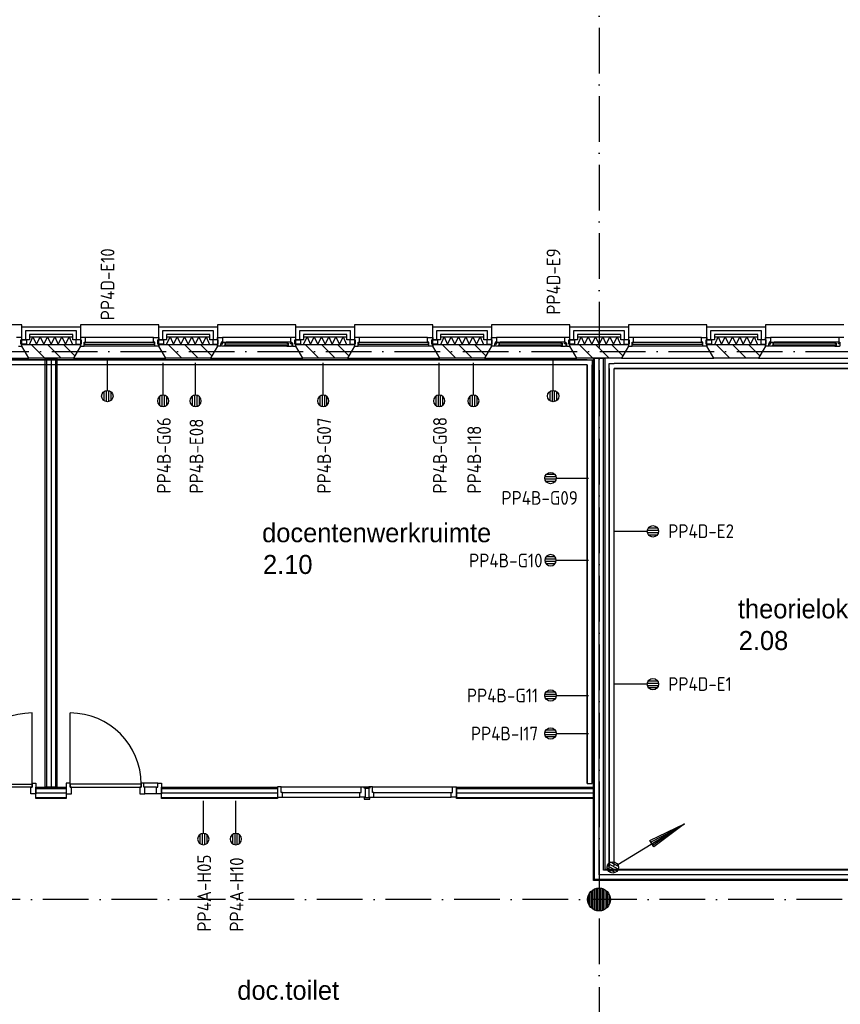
# Model space of a CAD drawing. Header units: millimetres. Extents: x 50250 to 324922, y 191 to 84291.
# Tile 31 of 44: x 182693 to 193475, y 49287 to 62219. Entities that reach past the tile are written whole.
import ezdxf
from ezdxf.enums import TextEntityAlignment as Align

# ---------------------------------------------------------------- set-up
doc = ezdxf.new("R2010")
doc.units = ezdxf.units.MM
doc.header["$LTSCALE"] = 100
doc.linetypes.add('B-SL0', pattern=[100000000.0, 0, -100000000.0])
doc.linetypes.add('DASHDOT', pattern=[9, 6, -1.5, 0, -1.5])
doc.layers.get('0').update_dxf_attribs({"linetype": 'CONTINUOUS'})
for name, color, linetype in [('AL$7----_STRAMIEN', 1, 'DASHDOT'), ('AL21----_BUITENWAND', 4, 'CONTINUOUS'), ('AL21K---_ISOLATIE', 1, 'CONTINUOUS'), ('AL22----_BINNENWAND', 7, 'CONTINUOUS'), ('AL28----_KONSTRUKTIE', 3, 'CONTINUOUS'), ('AL31----_BUITENKOZ', 7, 'CONTINUOUS'), ('AL32----_BINNENKOZ', 7, 'CONTINUOUS'), ('AL32----_DRAAIRICHTING', 1, 'CONTINUOUS'), ('ALL-----_REFLIJNEN', 8, 'CONTINUOUS'), ('ALXA3---_VOLZWART', 14, 'CONTINUOUS'), ('ALXAA---_GEWBETON', 12, 'CONTINUOUS'), ('ALXAB---_PREFABBETON', 1, 'CONTINUOUS'), ('BOUW', 8, 'CONTINUOUS'), ('EB6441--_ATTRIB', 2, 'CONTINUOUS'), ('EL6126--_PVR', 3, 'CONTINUOUS'), ('EL61303-_WANDGOOT', 3, 'CONTINUOUS'), ('EL6441--_DATACOM', 3, 'CONTINUOUS'), ('WANDGOTEN', 3, 'CONTINUOUS')]:
    doc.layers.add(name, color=color, linetype=linetype)
doc.styles.add('1_8', font='ISO', dxfattribs={"height": 1.8})
doc.styles.add('2_0', font='iso', dxfattribs={"height": 200})
doc.styles.add('BURO-025', font='BUROFONT.shx', dxfattribs={"height": 250})
doc.styles.add('NORATT', font='isocp.shx')
doc.styles.get("Standard").update_dxf_attribs({"font": 'iso.shx'})

# ---------------------------------------------------------------- blocks, each defined once
blk = doc.blocks.new('ES4X2')
for p, q in [((-0.45, 1.4), (-0.45, 2.6)), ((-0.15, 1.27), (-0.15, 2.73)), ((0.15, 1.27), (0.15, 2.73)), ((0.45, 1.4), (0.45, 2.6)), ((0, 1.25), (0, -3))]:
    blk.add_line(p, q)
blk.add_circle((0, 2), 0.75)
at = {"style": '1_8', "flags": 8}
for tag, p in [('NUMMER', (1.25, 3.5)), ('CODE', (-1.25, 3.5))]:
    blk.add_attdef(tag, text='', height=1.8, rotation=90, dxfattribs=at).set_placement(p, align=Align.MIDDLE_LEFT)
blk.add_attdef('M_CODE', text='', height=1.8, dxfattribs=at).set_placement((0, 0), align=Align.MIDDLE_CENTER)
blk = doc.blocks.new('EH100000')
at = {"linetype": 'ByBlock'}
for p, q in [((1, 0.5), (0, 0.5)), ((1, 0.5, 1), (0, 0.5, 1)), ((0, -0.5, 1), (1, -0.5, 1)), ((1, -0.5), (0, -0.5))]:
    blk.add_line(p, q, dxfattribs=at)
at = {"linetype": 'ByBlock', "invisible_edges": 15}
for points in [[(1, -0.5), (0, -0.5), (0, 0.5), (1, 0.5)], [(0, 0.5), (1, 0.5), (1, 0.5, 1), (0, 0.5, 1)], [(0, -0.5, 1), (1, -0.5, 1), (1, -0.5), (0, -0.5)]]:
    blk.add_3dface(points, dxfattribs=at)
at = {"linetype": 'ByBlock', "style": '2_0', "flags": 8}
blk.add_attdef('FUNCTIE', text='', height=0.5, dxfattribs=at).set_placement((0.5, 0), align=Align.MIDDLE)
at = {"linetype": 'ByBlock', "flags": 9}
blk.add_attdef('SCHOT', text='', height=0.5, dxfattribs=at).set_placement((0.5, 0), align=Align.MIDDLE)
blk = doc.blocks.new('EH100005')
blk.add_lwpolyline([(-1, -0.5), (0, -0.5), (0, 0.5), (-1, 0.5)])
at = {"style": '2_0', "flags": 9}
blk.add_attdef('HULPSTUK', text='', height=0.5, dxfattribs=at).set_placement((0, 0), align=Align.MIDDLE)
blk = doc.blocks.new('WG2BB')
at = {"linetype": 'B-SL0'}
for p, q in [((32.5, -32.5), (32.5, 32.5)), ((-32.5, -32.5), (32.5, -32.5))]:
    blk.add_line(p, q, dxfattribs=at)
at = {"linetype": 'ByBlock'}
for points in [[(-32.5, -32.5), (-32.5, 32.5), (-32.5, 32.5), (32.5, 32.5)], [(32.5, -32.5), (32.5, -32.5), (32.5, -32.5), (32.5, -32.5)]]:
    blk.add_lwpolyline(points, dxfattribs=at)
at = {"flags": 3}
blk.add_attdef('HULPSTUK', (0, 0), '', height=1, rotation=180, dxfattribs=at)
blk = doc.blocks.new('WG2@@1')
at = {"color": 0, "linetype": 'ByBlock'}
for points in [[(32.5, -32.5), (-32.5, -32.5), (-32.5, -32.5), (-32.5, 32.5)], [(32.5, 32.5), (32.5, 32.5), (32.5, 32.5), (32.5, 32.5)]]:
    blk.add_lwpolyline(points, dxfattribs=at)
at = {"color": 0, "style": 'NORATT', "flags": 3}
blk.add_attdef('HULPSTUK', (0, 0, 1500), '', height=1, dxfattribs=at)
blk = doc.blocks.new('WG2@@2')
at = {"color": 0, "linetype": 'ByBlock'}
for points in [[(32.5, -32.5), (-32.5, -32.5), (-32.5, -32.5), (-32.5, 32.5)], [(32.5, 32.5), (32.5, 32.5), (32.5, 32.5), (32.5, 32.5)]]:
    blk.add_lwpolyline(points, dxfattribs=at)
at = {"color": 0, "style": 'NORATT', "flags": 3}
blk.add_attdef('HULPSTUK', (0, 0, 1500), '', height=1, rotation=90, dxfattribs=at)
blk = doc.blocks.new('ES111201')
at = {"color": 0}
for p, q in [((0.38, 0.65), (5.5, 9.53)), ((0.73, 0.15), (-0.73, 0.15)), ((0.6, 0.45), (-0.6, 0.45)), ((0.73, -0.15), (-0.73, -0.15)), ((0.6, -0.45), (-0.6, -0.45))]:
    blk.add_line(p, q, dxfattribs=at)
for points in [[(2.57, 5.45), (5.5, 9.53), (3.43, 4.95)], [(3.22, 5.07), (4.63, 8.01), (2.78, 5.32)]]:
    blk.add_lwpolyline(points, close=True, dxfattribs=at)
blk.add_circle((0, 0), 0.75, dxfattribs=at)

msp = doc.modelspace()

# ---------------------------------------------------------------- hatches: boundary and pattern name
at = {"layer": 'WANDGOTEN'}
h = msp.add_hatch(dxfattribs=at)
h.set_pattern_fill('LINE,N', color=1, scale=20, angle=225, style=0)
h.set_pattern_definition([(225, (190150.46, 57720.556), (44.90128, -44.90128), [])])
edge = h.paths.add_edge_path()
edge.add_line((190150, 57753), (179610, 57753))
edge = h.paths.add_edge_path()
edge.add_line((179610, 57753), (179610, 57688))
edge = h.paths.add_edge_path()
edge.add_line((179610, 57688), (190150, 57688))
edge = h.paths.add_edge_path()
edge.add_line((190150, 57688), (190150, 57753))
h = msp.add_hatch(dxfattribs=at)
h.set_pattern_fill('LINE,N', color=1, scale=20, angle=45, style=0)
h.set_pattern_definition([(45, (190182.96, 57688.056), (-44.9013, 44.9013), [])])
edge = h.paths.add_edge_path()
edge.add_line((190150, 57688), (190150, 52185))
edge = h.paths.add_edge_path()
edge.add_line((190150, 52185), (190215, 52185))
edge = h.paths.add_edge_path()
edge.add_line((190215, 52185), (190215, 57688))
edge = h.paths.add_edge_path()
edge.add_line((190215, 57688), (190150, 57688))

# ---------------------------------------------------------------- linework, layer by layer
at = {"layer": 'AL$7----_STRAMIEN', "color": 1}
for p, q in [((190305, 76516), (190305, 7175)), ((89505, 57863), (239410, 57863))]:
    msp.add_line(p, q, dxfattribs=at)
msp.add_lwpolyline([(239405, 50663), (89505, 50663)], dxfattribs=at)
at = {"layer": 'AL21----_BUITENWAND', "color": 8}
for p, q in [((182720, 58183), (183490, 58183)), ((182720, 58014), (182720, 58183)), ((182820, 58083), (182820, 58014)), ((183390, 58083), (182820, 58083)), ((183390, 58014), (183390, 58083)), ((183490, 58183), (183490, 58014)), ((184520, 58183), (185290, 58183)), ((184520, 58014), (184520, 58183)), ((185190, 58083), (184620, 58083)), ((184620, 58083), (184620, 58014)), ((185190, 58014), (185190, 58083)), ((185290, 58183), (185290, 58014)), ((186320, 58183), (187090, 58183)), ((186320, 58014), (186320, 58183)), ((186420, 58083), (186420, 58014)), ((186990, 58083), (186420, 58083)), ((186990, 58014), (186990, 58083)), ((187090, 58183), (187090, 58014)), ((188120, 58183), (188890, 58183)), ((188120, 58014), (188120, 58183)), ((188790, 58083), (188220, 58083)), ((188220, 58083), (188220, 58014)), ((188790, 58014), (188790, 58083)), ((188890, 58183), (188890, 58014)), ((189920, 58183), (190690, 58183)), ((189920, 58014), (189920, 58183)), ((190020, 58083), (190020, 58014)), ((190590, 58083), (190020, 58083)), ((190590, 58014), (190590, 58083)), ((190690, 58183), (190690, 58014)), ((191720, 58183), (192490, 58183)), ((191720, 58014), (191720, 58183)), ((191820, 58083), (191820, 58014)), ((192390, 58083), (191820, 58083)), ((192390, 58014), (192390, 58083)), ((192490, 58183), (192490, 58014)), ((182820, 58014), (182720, 58014)), ((183490, 58014), (183390, 58014)), ((184620, 58014), (184520, 58014)), ((185290, 58014), (185190, 58014)), ((186420, 58014), (186320, 58014)), ((187090, 58014), (186990, 58014)), ((188220, 58014), (188120, 58014)), ((188890, 58014), (188790, 58014)), ((190020, 58014), (189920, 58014)), ((190690, 58014), (190590, 58014)), ((191820, 58014), (191720, 58014)), ((192490, 58014), (192390, 58014))]:
    msp.add_line(p, q, dxfattribs=at)
at = {"layer": 'AL21K---_ISOLATIE', "color": 8, "linetype": 'Continuous'}
for p, q in [((182820, 58053), (183390, 58053)), ((182820, 57953), (183390, 57953)), ((182824, 57953), (182868, 58053)), ((182868, 58053), (182915, 57953)), ((182915, 57953), (182963, 58053)), ((182963, 58053), (183010, 57953)), ((183010, 57953), (183058, 58053)), ((183058, 58053), (183105, 57953)), ((183105, 57953), (183153, 58053)), ((183153, 58053), (183200, 57953)), ((183200, 57953), (183248, 58053)), ((183248, 58053), (183295, 57953)), ((183295, 57953), (183343, 58053)), ((183343, 58053), (183386, 57953)), ((184620, 58053), (185190, 58053)), ((184620, 57953), (185190, 57953)), ((184624, 57953), (184668, 58053)), ((184668, 58053), (184715, 57953)), ((184715, 57953), (184763, 58053)), ((184763, 58053), (184810, 57953)), ((184810, 57953), (184858, 58053)), ((184858, 58053), (184905, 57953)), ((184905, 57953), (184953, 58053)), ((184953, 58053), (185000, 57953)), ((185000, 57953), (185048, 58053)), ((185048, 58053), (185095, 57953)), ((185095, 57953), (185143, 58053)), ((185143, 58053), (185186, 57953)), ((186420, 58053), (186990, 58053)), ((186420, 57953), (186990, 57953)), ((186424, 57953), (186468, 58053)), ((186468, 58053), (186515, 57953)), ((186515, 57953), (186563, 58053)), ((186563, 58053), (186610, 57953)), ((186610, 57953), (186658, 58053)), ((186658, 58053), (186705, 57953)), ((186705, 57953), (186753, 58053)), ((186753, 58053), (186800, 57953)), ((186800, 57953), (186848, 58053)), ((186848, 58053), (186895, 57953)), ((186895, 57953), (186943, 58053)), ((186943, 58053), (186986, 57953)), ((188220, 58053), (188790, 58053)), ((188220, 57953), (188790, 57953)), ((188224, 57953), (188268, 58053)), ((188268, 58053), (188315, 57953)), ((188315, 57953), (188363, 58053)), ((188363, 58053), (188410, 57953)), ((188410, 57953), (188458, 58053)), ((188458, 58053), (188505, 57953)), ((188505, 57953), (188553, 58053)), ((188553, 58053), (188600, 57953)), ((188600, 57953), (188648, 58053)), ((188648, 58053), (188695, 57953)), ((188695, 57953), (188743, 58053)), ((188743, 58053), (188786, 57953)), ((190020, 58053), (190590, 58053)), ((190020, 57953), (190590, 57953)), ((190024, 57953), (190068, 58053)), ((190068, 58053), (190115, 57953)), ((190115, 57953), (190163, 58053)), ((190163, 58053), (190210, 57953)), ((190210, 57953), (190258, 58053)), ((190258, 58053), (190305, 57953)), ((190305, 57953), (190353, 58053)), ((190353, 58053), (190400, 57953)), ((190400, 57953), (190448, 58053)), ((190448, 58053), (190495, 57953)), ((190495, 57953), (190543, 58053)), ((190543, 58053), (190586, 57953)), ((191820, 58053), (192390, 58053)), ((191820, 57953), (192390, 57953)), ((191824, 57953), (191868, 58053)), ((191868, 58053), (191915, 57953)), ((191915, 57953), (191963, 58053)), ((191963, 58053), (192010, 57953)), ((192010, 57953), (192058, 58053)), ((192058, 58053), (192105, 57953)), ((192105, 57953), (192153, 58053)), ((192153, 58053), (192200, 57953)), ((192200, 57953), (192248, 58053)), ((192248, 58053), (192295, 57953)), ((192295, 57953), (192343, 58053)), ((192343, 58053), (192386, 57953))]:
    msp.add_line(p, q, dxfattribs=at)
at = {"layer": 'AL22----_BINNENWAND', "color": 8}
for p, q in [((183030, 52138), (183030, 57773)), ((183030, 57773), (183180, 57773)), ((183180, 57773), (183180, 52138)), ((190230, 50913), (190230, 57773)), ((190230, 57773), (190380, 57773)), ((190380, 57773), (190380, 51063)), ((182905, 51988), (182905, 52138)), ((182905, 52138), (183305, 52138)), ((183180, 52138), (183030, 52138)), ((183305, 52138), (183305, 51988)), ((184556, 52138), (186080, 52138)), ((184556, 51988), (184556, 52138)), ((186080, 52138), (186080, 51988)), ((188430, 51988), (188430, 52138)), ((188430, 52138), (190230, 52138)), ((190230, 52138), (190230, 51988)), ((183305, 51988), (182905, 51988)), ((186080, 51988), (184556, 51988)), ((190230, 51988), (188430, 51988)), ((190380, 51063), (194254, 51063)), ((194254, 50913), (190230, 50913))]:
    msp.add_line(p, q, dxfattribs=at)
at = {"layer": 'AL22----_BINNENWAND', "color": 8, "linetype": 'Continuous'}
for p, q in [((183045, 57773), (183045, 52138)), ((183165, 57773), (183165, 52138)), ((190245, 50928), (190245, 57773)), ((190365, 51048), (190365, 57773)), ((182905, 52123), (183305, 52123)), ((184556, 52123), (186080, 52123)), ((188430, 52123), (190230, 52123)), ((182905, 52003), (183305, 52003)), ((184556, 52003), (186080, 52003)), ((188430, 52003), (190230, 52003)), ((194254, 51048), (190365, 51048)), ((194254, 50928), (190245, 50928))]:
    msp.add_line(p, q, dxfattribs=at)
at = {"layer": 'AL28----_KONSTRUKTIE', "color": 8}
for p, q in [((182720, 57953), (183490, 57953)), ((182720, 57933), (182720, 57953)), ((183490, 57953), (183490, 57933)), ((184520, 57953), (185290, 57953)), ((184520, 57933), (184520, 57953)), ((185290, 57953), (185290, 57933)), ((186320, 57953), (187090, 57953)), ((186320, 57933), (186320, 57953)), ((187090, 57953), (187090, 57933)), ((188120, 57953), (188890, 57953)), ((188120, 57933), (188120, 57953)), ((188890, 57953), (188890, 57933)), ((189920, 57953), (190690, 57953)), ((189920, 57933), (189920, 57953)), ((190690, 57953), (190690, 57933)), ((191720, 57953), (192490, 57953)), ((191720, 57933), (191720, 57953)), ((192490, 57953), (192490, 57933)), ((182813, 57773), (182720, 57933)), ((183490, 57933), (183398, 57773)), ((184613, 57773), (184520, 57933)), ((185290, 57933), (185198, 57773)), ((186413, 57773), (186320, 57933)), ((187090, 57933), (186998, 57773)), ((188213, 57773), (188120, 57933)), ((188890, 57933), (188798, 57773)), ((190013, 57773), (189920, 57933)), ((190690, 57933), (190598, 57773)), ((191813, 57773), (191720, 57933)), ((192490, 57933), (192398, 57773)), ((183398, 57773), (182813, 57773)), ((185198, 57773), (184613, 57773)), ((186998, 57773), (186413, 57773)), ((188798, 57773), (188213, 57773)), ((190598, 57773), (190013, 57773)), ((192398, 57773), (191813, 57773))]:
    msp.add_line(p, q, dxfattribs=at)
msp.add_circle((190305, 50663), 150, dxfattribs=at)
at = {"layer": 'AL31----_BUITENKOZ', "color": 8}
for p, q in [((182720, 58213), (181690, 58213)), ((182720, 57933), (182720, 58213)), ((183490, 58213), (183490, 57933)), ((184520, 58213), (183490, 58213)), ((184520, 57933), (184520, 58213)), ((185290, 58213), (185290, 57933)), ((186320, 58213), (185290, 58213)), ((186320, 57933), (186320, 58213)), ((187090, 58213), (187090, 57933)), ((188120, 58213), (187090, 58213)), ((188120, 57933), (188120, 58213)), ((188890, 58213), (188890, 57933)), ((189920, 58213), (188890, 58213)), ((189920, 57933), (189920, 58213)), ((191720, 58213), (190690, 58213)), ((190690, 58213), (190690, 57933)), ((191720, 57933), (191720, 58213)), ((192490, 58213), (192490, 57933)), ((193520, 58213), (192490, 58213)), ((182720, 58047), (182653, 58047)), ((182710, 58014), (182720, 58014)), ((182710, 57958), (182710, 58014)), ((182710, 58014), (182781, 58014)), ((182710, 57958), (182710, 58014)), ((182720, 57958), (182710, 57958)), ((182781, 57958), (182710, 57958)), ((182720, 58014), (182720, 58047)), ((182720, 57933), (182720, 57958)), ((182781, 58014), (182781, 57958)), ((183429, 58014), (183429, 57958)), ((183500, 58014), (183429, 58014)), ((183429, 57958), (183500, 57958)), ((183500, 57958), (183500, 58014)), ((184453, 58047), (183557, 58047)), ((184510, 58014), (184581, 58014)), ((184510, 57958), (184510, 58014)), ((184581, 57958), (184510, 57958)), ((184581, 58014), (184581, 57958)), ((185229, 58014), (185229, 57958)), ((185300, 58014), (185229, 58014)), ((185229, 57958), (185300, 57958)), ((185290, 58047), (185357, 58047)), ((185290, 58014), (185290, 58047)), ((185300, 58014), (185290, 58014)), ((185290, 57958), (185300, 57958)), ((185290, 57933), (185290, 57958)), ((185300, 57958), (185300, 58014)), ((185300, 57958), (185300, 58014)), ((185334, 57969), (185334, 57933)), ((185340, 57969), (185334, 57969)), ((185337, 57964), (185360, 57964)), ((185337, 57935), (185337, 57964)), ((185340, 57984), (185340, 57969)), ((185357, 57984), (185340, 57984)), ((185352, 57984), (185357, 57984)), ((185352, 57969), (185352, 57984)), ((185360, 57969), (185352, 57969)), ((186253, 58047), (185357, 58047)), ((185357, 58047), (185357, 57984)), ((185357, 57984), (185404, 57984)), ((185360, 57964), (185360, 57969)), ((185389, 57971), (185389, 57930)), ((185406, 57971), (185389, 57971)), ((185389, 57946), (185406, 57946)), ((185389, 57933), (185389, 57946)), ((186206, 57984), (185404, 57984)), ((185404, 57984), (185406, 57971)), ((185406, 57946), (185406, 57933)), ((186206, 57984), (186204, 57971)), ((186204, 57971), (186221, 57971)), ((186204, 57946), (186204, 57933)), ((186221, 57946), (186204, 57946)), ((186253, 57984), (186206, 57984)), ((186221, 57971), (186221, 57930)), ((186221, 57933), (186221, 57946)), ((186250, 57969), (186258, 57969)), ((186250, 57964), (186250, 57969)), ((186273, 57964), (186250, 57964)), ((186253, 58047), (186253, 57984)), ((186320, 58047), (186253, 58047)), ((186258, 57984), (186253, 57984)), ((186253, 57984), (186270, 57984)), ((186258, 57969), (186258, 57984)), ((186270, 57984), (186270, 57969)), ((186270, 57969), (186276, 57969)), ((186273, 57935), (186273, 57964)), ((186276, 57969), (186276, 57933)), ((186310, 58014), (186320, 58014)), ((186310, 57958), (186310, 58014)), ((186310, 58014), (186381, 58014)), ((186310, 57958), (186310, 58014)), ((186320, 57958), (186310, 57958)), ((186381, 57958), (186310, 57958)), ((186320, 58014), (186320, 58047)), ((186320, 57933), (186320, 57958)), ((186381, 58014), (186381, 57958)), ((187029, 58014), (187029, 57958)), ((187100, 58014), (187029, 58014)), ((187029, 57958), (187100, 57958)), ((187100, 57958), (187100, 58014)), ((188053, 58047), (187157, 58047)), ((188110, 58014), (188181, 58014)), ((188110, 57958), (188110, 58014)), ((188181, 57958), (188110, 57958)), ((188181, 58014), (188181, 57958)), ((188829, 58014), (188829, 57958)), ((188900, 58014), (188829, 58014)), ((188829, 57958), (188900, 57958)), ((188890, 58047), (188957, 58047)), ((188890, 58014), (188890, 58047)), ((188900, 58014), (188890, 58014)), ((188890, 57958), (188900, 57958)), ((188890, 57933), (188890, 57958)), ((188900, 57958), (188900, 58014)), ((188900, 57958), (188900, 58014)), ((188934, 57969), (188934, 57933)), ((188940, 57969), (188934, 57969)), ((188937, 57964), (188960, 57964)), ((188937, 57935), (188937, 57964)), ((188940, 57984), (188940, 57969)), ((188957, 57984), (188940, 57984)), ((188952, 57984), (188957, 57984)), ((188952, 57969), (188952, 57984)), ((188960, 57969), (188952, 57969)), ((189853, 58047), (188957, 58047)), ((188957, 58047), (188957, 57984)), ((188957, 57984), (189004, 57984)), ((188960, 57964), (188960, 57969)), ((188989, 57971), (188989, 57930)), ((189006, 57971), (188989, 57971)), ((188989, 57946), (189006, 57946)), ((188989, 57933), (188989, 57946)), ((189806, 57984), (189004, 57984)), ((189004, 57984), (189006, 57971)), ((189006, 57946), (189006, 57933)), ((189806, 57984), (189804, 57971)), ((189804, 57971), (189821, 57971)), ((189804, 57946), (189804, 57933)), ((189821, 57946), (189804, 57946)), ((189853, 57984), (189806, 57984)), ((189821, 57971), (189821, 57930)), ((189821, 57933), (189821, 57946)), ((189850, 57969), (189858, 57969)), ((189850, 57964), (189850, 57969)), ((189873, 57964), (189850, 57964)), ((189853, 58047), (189853, 57984)), ((189920, 58047), (189853, 58047)), ((189858, 57984), (189853, 57984)), ((189853, 57984), (189870, 57984)), ((189858, 57969), (189858, 57984)), ((189870, 57984), (189870, 57969)), ((189870, 57969), (189876, 57969)), ((189873, 57935), (189873, 57964)), ((189876, 57969), (189876, 57933)), ((189910, 58014), (189920, 58014)), ((189910, 57958), (189910, 58014)), ((189910, 58014), (189981, 58014)), ((189910, 57958), (189910, 58014)), ((189920, 57958), (189910, 57958)), ((189981, 57958), (189910, 57958)), ((189920, 58014), (189920, 58047)), ((189920, 57933), (189920, 57958)), ((189981, 58014), (189981, 57958)), ((190629, 58014), (190629, 57958)), ((190700, 58014), (190629, 58014)), ((190629, 57958), (190700, 57958)), ((190700, 57958), (190700, 58014)), ((191653, 58047), (190757, 58047)), ((191710, 58014), (191781, 58014)), ((191710, 57958), (191710, 58014)), ((191781, 57958), (191710, 57958)), ((191781, 58014), (191781, 57958)), ((192429, 58014), (192429, 57958)), ((192500, 58014), (192429, 58014)), ((192429, 57958), (192500, 57958)), ((192490, 58047), (192557, 58047)), ((192490, 58014), (192490, 58047)), ((192500, 58014), (192490, 58014)), ((192490, 57958), (192500, 57958)), ((192490, 57933), (192490, 57958)), ((192500, 57958), (192500, 58014)), ((192500, 57958), (192500, 58014)), ((192534, 57969), (192534, 57933)), ((192540, 57969), (192534, 57969)), ((192537, 57964), (192560, 57964)), ((192537, 57935), (192537, 57964)), ((192540, 57984), (192540, 57969)), ((192557, 57984), (192540, 57984)), ((192552, 57984), (192557, 57984)), ((192552, 57969), (192552, 57984)), ((192560, 57969), (192552, 57969)), ((192557, 58047), (192557, 57984)), ((193453, 58047), (192557, 58047)), ((192557, 57984), (192604, 57984)), ((192560, 57964), (192560, 57969)), ((192589, 57971), (192589, 57930)), ((192606, 57971), (192589, 57971)), ((192589, 57946), (192606, 57946)), ((192589, 57933), (192589, 57946)), ((192604, 57984), (192606, 57971)), ((193406, 57984), (192604, 57984)), ((192606, 57946), (192606, 57933)), ((193406, 57984), (193404, 57971)), ((193404, 57971), (193421, 57971)), ((193404, 57946), (193404, 57933)), ((193421, 57946), (193404, 57946)), ((193453, 57984), (193406, 57984)), ((193421, 57971), (193421, 57930)), ((193421, 57933), (193421, 57946)), ((193450, 57969), (193458, 57969)), ((193450, 57964), (193450, 57969)), ((193473, 57964), (193450, 57964)), ((193453, 58047), (193453, 57984)), ((193520, 58047), (193453, 58047)), ((193458, 57984), (193453, 57984)), ((193453, 57984), (193470, 57984)), ((193458, 57969), (193458, 57984)), ((193470, 57984), (193470, 57969)), ((193470, 57969), (193476, 57969)), ((193473, 57935), (193473, 57964)), ((182676, 57933), (182720, 57933)), ((182813, 57773), (182720, 57933)), ((183490, 57933), (183398, 57773)), ((184470, 57933), (183540, 57933)), ((184613, 57773), (184520, 57933)), ((185290, 57933), (185198, 57773)), ((185334, 57933), (185290, 57933)), ((185344, 57935), (185337, 57935)), ((185347, 57930), (185344, 57935)), ((185389, 57930), (185347, 57930)), ((185406, 57933), (185389, 57933)), ((186221, 57930), (185389, 57930)), ((186204, 57933), (186221, 57933)), ((186221, 57930), (186263, 57930)), ((186263, 57930), (186266, 57935)), ((186266, 57935), (186273, 57935)), ((186276, 57933), (186320, 57933)), ((186413, 57773), (186320, 57933)), ((187090, 57933), (186998, 57773)), ((188070, 57933), (187140, 57933)), ((188213, 57773), (188120, 57933)), ((188890, 57933), (188798, 57773)), ((188934, 57933), (188890, 57933)), ((188944, 57935), (188937, 57935)), ((188947, 57930), (188944, 57935)), ((188989, 57930), (188947, 57930)), ((189006, 57933), (188989, 57933)), ((189821, 57930), (188989, 57930)), ((189804, 57933), (189821, 57933)), ((189821, 57930), (189863, 57930)), ((189863, 57930), (189866, 57935)), ((189866, 57935), (189873, 57935)), ((189876, 57933), (189920, 57933)), ((190013, 57773), (189920, 57933)), ((190690, 57933), (190598, 57773)), ((191670, 57933), (190740, 57933)), ((191813, 57773), (191720, 57933)), ((192490, 57933), (192398, 57773)), ((192534, 57933), (192490, 57933)), ((192544, 57935), (192537, 57935)), ((192547, 57930), (192544, 57935)), ((192589, 57930), (192547, 57930)), ((192606, 57933), (192589, 57933)), ((193421, 57930), (192589, 57930)), ((193404, 57933), (193421, 57933)), ((193421, 57930), (193463, 57930)), ((193463, 57930), (193466, 57935)), ((193466, 57935), (193473, 57935)), ((181598, 57773), (182813, 57773)), ((183398, 57773), (184613, 57773)), ((185198, 57773), (186413, 57773)), ((186998, 57773), (188213, 57773)), ((188798, 57773), (190013, 57773)), ((190598, 57773), (191813, 57773)), ((192398, 57773), (193613, 57773))]:
    msp.add_line(p, q, dxfattribs=at)
at = {"layer": 'AL31----_BUITENKOZ', "color": 8, "linetype": 'Continuous'}
for p, q in [((183490, 58047), (183490, 58014)), ((183557, 58047), (183490, 58047)), ((183490, 58014), (183500, 58014)), ((183490, 57958), (183490, 57933)), ((183490, 57958), (183490, 57958)), ((183500, 57958), (183490, 57958)), ((183500, 58014), (183500, 57958)), ((183540, 57984), (183557, 57984)), ((183540, 57933), (183540, 57984)), ((183545, 57980), (183545, 57959)), ((184465, 57980), (183545, 57980)), ((183545, 57959), (184465, 57959)), ((183557, 58047), (183557, 58047)), ((183557, 58047), (183557, 58047)), ((183557, 58047), (183557, 58047)), ((183557, 58047), (183557, 58047)), ((183557, 57984), (183557, 58047)), ((184453, 58047), (184520, 58047)), ((184453, 58047), (184453, 58047)), ((184453, 58047), (184453, 58047)), ((184453, 58047), (184453, 58047)), ((184453, 58047), (184453, 58047)), ((184453, 57984), (184453, 58047)), ((184470, 57984), (184453, 57984)), ((184465, 57959), (184465, 57980)), ((184470, 57933), (184470, 57984)), ((184510, 58014), (184510, 57958)), ((184520, 58014), (184510, 58014)), ((184510, 57958), (184520, 57958)), ((184520, 58047), (184520, 58014)), ((184520, 57958), (184520, 57933)), ((184520, 57958), (184520, 57958)), ((185391, 57969), (185391, 57948)), ((186219, 57969), (185391, 57969)), ((185391, 57948), (186219, 57948)), ((186219, 57948), (186219, 57969)), ((187090, 58047), (187090, 58014)), ((187157, 58047), (187090, 58047)), ((187090, 58014), (187100, 58014)), ((187090, 57958), (187090, 57933)), ((187090, 57958), (187090, 57958)), ((187100, 57958), (187090, 57958)), ((187100, 58014), (187100, 57958)), ((187140, 57984), (187157, 57984)), ((187140, 57933), (187140, 57984)), ((187145, 57980), (187145, 57959)), ((188065, 57980), (187145, 57980)), ((187145, 57959), (188065, 57959)), ((187157, 58047), (187157, 58047)), ((187157, 58047), (187157, 58047)), ((187157, 58047), (187157, 58047)), ((187157, 58047), (187157, 58047)), ((187157, 57984), (187157, 58047)), ((188053, 58047), (188120, 58047)), ((188053, 58047), (188053, 58047)), ((188053, 58047), (188053, 58047)), ((188053, 58047), (188053, 58047)), ((188053, 58047), (188053, 58047)), ((188053, 57984), (188053, 58047)), ((188070, 57984), (188053, 57984)), ((188065, 57959), (188065, 57980)), ((188070, 57933), (188070, 57984)), ((188110, 58014), (188110, 57958)), ((188120, 58014), (188110, 58014)), ((188110, 57958), (188120, 57958)), ((188120, 58047), (188120, 58014)), ((188120, 57958), (188120, 57933)), ((188120, 57958), (188120, 57958)), ((188991, 57969), (188991, 57948)), ((189819, 57969), (188991, 57969)), ((188991, 57948), (189819, 57948)), ((189819, 57948), (189819, 57969)), ((190690, 58047), (190690, 58014)), ((190757, 58047), (190690, 58047)), ((190690, 58014), (190700, 58014)), ((190690, 57958), (190690, 57933)), ((190690, 57958), (190690, 57958)), ((190700, 57958), (190690, 57958)), ((190700, 58014), (190700, 57958)), ((190740, 57984), (190757, 57984)), ((190740, 57933), (190740, 57984)), ((190745, 57980), (190745, 57959)), ((191665, 57980), (190745, 57980)), ((190745, 57959), (191665, 57959)), ((190757, 58047), (190757, 58047)), ((190757, 58047), (190757, 58047)), ((190757, 58047), (190757, 58047)), ((190757, 58047), (190757, 58047)), ((190757, 57984), (190757, 58047)), ((191653, 58047), (191720, 58047)), ((191653, 58047), (191653, 58047)), ((191653, 58047), (191653, 58047)), ((191653, 58047), (191653, 58047)), ((191653, 58047), (191653, 58047)), ((191653, 57984), (191653, 58047)), ((191670, 57984), (191653, 57984)), ((191665, 57959), (191665, 57980)), ((191670, 57933), (191670, 57984)), ((191710, 58014), (191710, 57958)), ((191720, 58014), (191710, 58014)), ((191710, 57958), (191720, 57958)), ((191720, 58047), (191720, 58014)), ((191720, 57958), (191720, 57933)), ((191720, 57958), (191720, 57958)), ((192591, 57969), (192591, 57948)), ((193419, 57969), (192591, 57969)), ((192591, 57948), (193419, 57948)), ((193419, 57948), (193419, 57969)), ((183490, 57933), (183540, 57933)), ((183540, 57933), (183540, 57933)), ((184520, 57933), (184470, 57933)), ((184470, 57933), (184470, 57933)), ((187090, 57933), (187140, 57933)), ((187140, 57933), (187140, 57933)), ((188120, 57933), (188070, 57933)), ((188070, 57933), (188070, 57933)), ((190690, 57933), (190740, 57933)), ((190740, 57933), (190740, 57933)), ((191720, 57933), (191670, 57933)), ((191670, 57933), (191670, 57933))]:
    msp.add_line(p, q, dxfattribs=at)
at = {"layer": 'AL32----_BINNENKOZ', "color": 8}
for p, q in [((181921, 52179), (182855, 52179)), ((182855, 52139), (181921, 52139)), ((182838, 52051), (182838, 52139)), ((182838, 52139), (182855, 52139)), ((182855, 52190), (182905, 52190)), ((182855, 52139), (182855, 52190)), ((182855, 52179), (182855, 52139)), ((182905, 52190), (182905, 52051)), ((183305, 52190), (183305, 52051)), ((183355, 52190), (183305, 52190)), ((183355, 52139), (183355, 52190)), ((183355, 52179), (183355, 52139)), ((184289, 52179), (183355, 52179)), ((183355, 52139), (184289, 52139)), ((183372, 52139), (183355, 52139)), ((183372, 52051), (183372, 52139)), ((184272, 52139), (184272, 52051)), ((184289, 52139), (184272, 52139)), ((184322, 52190), (184289, 52190)), ((184289, 52190), (184289, 52139)), ((184322, 52190), (184289, 52190)), ((184289, 52139), (184289, 52179)), ((184322, 52139), (184322, 52190)), ((184506, 52190), (184322, 52190)), ((184339, 52139), (184322, 52139)), ((184339, 52051), (184339, 52139)), ((184489, 52139), (184339, 52139)), ((184489, 52051), (184489, 52139)), ((184489, 52139), (184506, 52139)), ((184506, 52190), (184556, 52190)), ((184506, 52139), (184506, 52190)), ((184556, 52190), (184556, 52051)), ((186130, 52145), (186080, 52145)), ((186080, 52145), (186080, 52006)), ((186130, 52145), (187180, 52145)), ((186130, 52069), (186130, 52145)), ((187180, 52145), (187230, 52145)), ((187180, 52069), (187180, 52145)), ((187218, 52144), (187280, 52144)), ((187218, 52126), (187218, 52144)), ((187230, 52126), (187218, 52126)), ((187230, 52145), (187230, 52006)), ((187230, 52126), (187280, 52126)), ((187230, 52120), (187230, 52126)), ((187330, 52145), (187280, 52145)), ((187280, 52145), (187280, 52006)), ((187280, 52144), (187293, 52144)), ((187280, 52126), (187280, 52120)), ((187293, 52144), (187293, 52126)), ((187330, 52145), (188380, 52145)), ((187330, 52069), (187330, 52145)), ((188380, 52145), (188430, 52145)), ((188380, 52069), (188380, 52145)), ((188430, 52145), (188430, 52006)), ((182905, 52051), (182838, 52051)), ((183305, 52051), (183372, 52051)), ((184272, 52051), (184339, 52051)), ((184489, 52051), (184339, 52051)), ((184556, 52051), (184489, 52051)), ((186080, 52006), (186147, 52006)), ((186147, 52069), (186130, 52069)), ((186147, 52069), (187163, 52069)), ((186147, 52006), (186147, 52069)), ((186147, 52006), (187163, 52006)), ((187163, 52069), (187180, 52069)), ((187163, 52006), (187163, 52069)), ((187230, 52006), (187163, 52006)), ((187218, 52001), (187218, 51983)), ((187230, 52001), (187218, 52001)), ((187230, 52006), (187230, 52001)), ((187230, 52001), (187280, 52001)), ((187280, 52006), (187347, 52006)), ((187280, 52001), (187280, 52006)), ((187293, 51983), (187293, 52001)), ((187347, 52069), (187330, 52069)), ((187347, 52069), (188363, 52069)), ((187347, 52006), (187347, 52069)), ((187347, 52006), (188363, 52006)), ((188363, 52069), (188380, 52069)), ((188363, 52006), (188363, 52069)), ((188430, 52006), (188363, 52006)), ((187218, 51983), (187280, 51983)), ((187280, 51983), (187293, 51983))]:
    msp.add_line(p, q, dxfattribs=at)
at = {"layer": 'AL32----_DRAAIRICHTING', "color": 8}
for p, q in [((182855, 52179), (182855, 53113)), ((183355, 52179), (183355, 53113))]:
    msp.add_line(p, q, dxfattribs=at)
for centre, start, end in [((182855, 52179), 90, 180), ((183355, 52179), 0, 90)]:
    msp.add_arc(centre, 934, start, end, dxfattribs=at)
at = {"layer": 'ALL-----_REFLIJNEN', "color": 8, "linetype": 'Continuous'}
for p, q in [((182770, 58133), (182770, 58014)), ((183440, 58133), (182770, 58133)), ((183440, 58014), (183440, 58133)), ((185240, 58133), (184570, 58133)), ((184570, 58133), (184570, 58014)), ((185240, 58014), (185240, 58133)), ((186370, 58133), (186370, 58014)), ((187040, 58133), (186370, 58133)), ((187040, 58014), (187040, 58133)), ((188840, 58133), (188170, 58133)), ((188170, 58133), (188170, 58014)), ((188840, 58014), (188840, 58133)), ((189970, 58133), (189970, 58014)), ((190640, 58133), (189970, 58133)), ((190640, 58014), (190640, 58133)), ((191770, 58133), (191770, 58014)), ((192440, 58133), (191770, 58133)), ((192440, 58014), (192440, 58133)), ((183105, 57773), (183105, 52138)), ((190305, 50988), (190305, 57773)), ((182905, 52063), (183305, 52063)), ((184556, 52063), (186080, 52063)), ((188430, 52063), (190230, 52063)), ((194254, 50988), (190305, 50988))]:
    msp.add_line(p, q, dxfattribs=at)
at = {"layer": 'ALXA3---_VOLZWART', "color": 8}
for p, q in [((182770, 58133), (182770, 58014)), ((183440, 58133), (182770, 58133)), ((183440, 58014), (183440, 58133)), ((185240, 58133), (184570, 58133)), ((184570, 58133), (184570, 58014)), ((185240, 58014), (185240, 58133)), ((186370, 58133), (186370, 58014)), ((187040, 58133), (186370, 58133)), ((187040, 58014), (187040, 58133)), ((188840, 58133), (188170, 58133)), ((188170, 58133), (188170, 58014)), ((188840, 58014), (188840, 58133)), ((189970, 58133), (189970, 58014)), ((190640, 58133), (189970, 58133)), ((190640, 58014), (190640, 58133)), ((191770, 58133), (191770, 58014)), ((192440, 58133), (191770, 58133)), ((192440, 58014), (192440, 58133))]:
    msp.add_line(p, q, dxfattribs=at)
at = {"layer": 'ALXAA---_GEWBETON', "color": 8}
for p, q in [((190165, 50610), (190165, 50717)), ((190185, 50573), (190185, 50753)), ((190205, 50552), (190205, 50775)), ((190225, 50537), (190225, 50790)), ((190245, 50526), (190245, 50801)), ((190265, 50519), (190265, 50808)), ((190285, 50515), (190285, 50812)), ((190305, 50513), (190305, 50813)), ((190325, 50515), (190325, 50812)), ((190345, 50519), (190345, 50808)), ((190365, 50526), (190365, 50801)), ((190385, 50537), (190385, 50790)), ((190405, 50552), (190405, 50775)), ((190425, 50573), (190425, 50753)), ((190445, 50610), (190445, 50717))]:
    msp.add_line(p, q, dxfattribs=at)
at = {"layer": 'ALXAB---_PREFABBETON', "color": 8}
for p, q in [((182845, 57953), (183025, 57773)), ((183057, 57953), (183237, 57773)), ((183269, 57953), (183416, 57806)), ((183481, 57953), (183490, 57944)), ((184645, 57953), (184825, 57773)), ((184857, 57953), (185037, 57773)), ((185069, 57953), (185216, 57806)), ((185281, 57953), (185290, 57944)), ((186445, 57953), (186625, 57773)), ((186657, 57953), (186837, 57773)), ((186869, 57953), (187016, 57806)), ((187081, 57953), (187090, 57944)), ((188245, 57953), (188425, 57773)), ((188457, 57953), (188637, 57773)), ((188669, 57953), (188816, 57806)), ((188881, 57953), (188890, 57944)), ((190045, 57953), (190225, 57773)), ((190257, 57953), (190437, 57773)), ((190469, 57953), (190616, 57806)), ((190681, 57953), (190690, 57944)), ((191845, 57953), (192025, 57773)), ((192057, 57953), (192237, 57773)), ((192269, 57953), (192416, 57806)), ((192481, 57953), (192490, 57944))]:
    msp.add_line(p, q, dxfattribs=at)

# ---------------------------------------------------------------- block references
at = {"layer": 'EL6126--_PVR', "xscale": 99.99999999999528, "yscale": 99.99999999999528, "zscale": 99.99999999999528, "rotation": 331.2781252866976}
msp.add_blockref('ES111201', (190485, 51085, -1502), dxfattribs=at)
at = {"layer": 'EL61303-_WANDGOOT', "rotation": 270}
msp.add_blockref('WG2@@2', (190472, 57669), dxfattribs=at)
at = {"layer": 'EL61303-_WANDGOOT', "xscale": 5150.323946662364, "yscale": 65, "zscale": 120}
msp.add_blockref('EH100000', (190505, 57669), dxfattribs=at)
at = {"layer": 'EL61303-_WANDGOOT', "xscale": 6530.603071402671, "yscale": 65, "zscale": 120, "rotation": 270}
msp.add_blockref('EH100000', (190472, 57637), dxfattribs=at)
at = {"layer": 'EL61303-_WANDGOOT'}
msp.add_blockref('WG2@@1', (190472, 51074), dxfattribs=at)
at = {"layer": 'EL6441--_DATACOM'}
ref = msp.add_blockref('ES4X2', (183845, 57476, -1500), dxfattribs=dict(at, xscale=100, yscale=100, zscale=100, rotation=180))
ref.add_attrib('CODE', 'PP4D-E10', dxfattribs={"layer": 'EB6441--_ATTRIB', "color": 1, "height": 180, "rotation": 90, "style": 'NORATT', "flags": 8}).set_placement((183848, 59217, -1500), align=Align.MIDDLE_RIGHT)
ref = msp.add_blockref('ES4X2', (189702, 57476, -1500), dxfattribs=dict(at, xscale=100, yscale=100, zscale=100, rotation=180))
ref.add_attrib('CODE', 'PP4D-E9', dxfattribs={"layer": 'EB6441--_ATTRIB', "color": 1, "height": 180, "rotation": 90, "style": 'NORATT', "flags": 8}).set_placement((189706, 59217, -1500), align=Align.MIDDLE_RIGHT)
ref = msp.add_blockref('ES4X2', (184577, 57412), dxfattribs=dict(at, xscale=-100, yscale=100, zscale=100, rotation=180))
ref.add_attrib('CODE', 'PP4B-G06', dxfattribs={"layer": 'EB6441--_ATTRIB', "color": 1, "height": 180, "rotation": 90, "style": '1_8', "flags": 8}).set_placement((184588, 55996), align=Align.MIDDLE_LEFT)
ref = msp.add_blockref('ES4X2', (185004, 57412), dxfattribs=dict(at, xscale=-100, yscale=100, zscale=100, rotation=180))
ref.add_attrib('CODE', 'PP4B-E08', dxfattribs={"layer": 'EB6441--_ATTRIB', "color": 1, "height": 180, "rotation": 90, "style": '1_8', "flags": 8}).set_placement((185015, 55996), align=Align.MIDDLE_LEFT)
ref = msp.add_blockref('ES4X2', (186681, 57412), dxfattribs=dict(at, xscale=-100, yscale=100, zscale=100, rotation=180))
ref.add_attrib('CODE', 'PP4B-G07', dxfattribs={"layer": 'EB6441--_ATTRIB', "color": 1, "height": 180, "rotation": 90, "style": '1_8', "flags": 8}).set_placement((186692, 55996), align=Align.MIDDLE_LEFT)
ref = msp.add_blockref('ES4X2', (188204, 57412), dxfattribs=dict(at, xscale=-100, yscale=100, zscale=100, rotation=180))
ref.add_attrib('CODE', 'PP4B-G08', dxfattribs={"layer": 'EB6441--_ATTRIB', "color": 1, "height": 180, "rotation": 90, "style": '1_8', "flags": 8}).set_placement((188215, 55996), align=Align.MIDDLE_LEFT)
ref = msp.add_blockref('ES4X2', (188654, 57412), dxfattribs=dict(at, xscale=-100, yscale=100, zscale=100, rotation=180))
ref.add_attrib('CODE', 'PP4B-I18', dxfattribs={"layer": 'EB6441--_ATTRIB', "color": 1, "height": 180, "rotation": 90, "style": '1_8', "flags": 8}).set_placement((188665, 55996), align=Align.MIDDLE_LEFT)
ref = msp.add_blockref('ES4X2', (189868, 56199), dxfattribs=dict(at, xscale=100, yscale=100, zscale=100, rotation=90))
ref.add_attrib('CODE', 'PP4B-G09', dxfattribs={"layer": 'EB6441--_ATTRIB', "color": 1, "height": 180, "style": '1_8', "flags": 8}).set_placement((190026, 55938), align=Align.MIDDLE_RIGHT)
ref = msp.add_blockref('ES4X2', (190813, 55499, -1500), dxfattribs=dict(at, xscale=100, yscale=100, zscale=100, rotation=270))
ref.add_attrib('CODE', 'PP4D-E2', dxfattribs={"layer": 'EB6441--_ATTRIB', "color": 1, "height": 180, "style": 'NORATT', "flags": 8}).set_placement((191214, 55501, -1500), align=Align.MIDDLE_LEFT)
ref = msp.add_blockref('ES4X2', (189868, 55119), dxfattribs=dict(at, xscale=-100, yscale=100, zscale=100, rotation=90))
ref.add_attrib('CODE', 'PP4B-G10', dxfattribs={"layer": 'EB6441--_ATTRIB', "color": 1, "height": 180, "style": '1_8', "flags": 8}).set_placement((188598, 55116), align=Align.MIDDLE_LEFT)
ref = msp.add_blockref('ES4X2', (190813, 53491, -1500), dxfattribs=dict(at, xscale=100, yscale=100, zscale=100, rotation=270))
ref.add_attrib('CODE', 'PP4D-E1', dxfattribs={"layer": 'EB6441--_ATTRIB', "color": 1, "height": 180, "style": 'NORATT', "flags": 8}).set_placement((191214, 53493, -1500), align=Align.MIDDLE_LEFT)
ref = msp.add_blockref('ES4X2', (189868, 53343), dxfattribs=dict(at, xscale=100, yscale=100, zscale=100, rotation=90))
ref.add_attrib('CODE', 'PP4B-G11', dxfattribs={"layer": 'EB6441--_ATTRIB', "color": 1, "height": 180, "style": '1_8', "flags": 8}).set_placement((189504, 53343), align=Align.MIDDLE_RIGHT)
ref = msp.add_blockref('ES4X2', (189868, 52843), dxfattribs=dict(at, xscale=100, yscale=100, zscale=100, rotation=90))
ref.add_attrib('CODE', 'PP4B-I17', dxfattribs={"layer": 'EB6441--_ATTRIB', "color": 1, "height": 180, "style": '1_8', "flags": 8}).set_placement((189504, 52843), align=Align.MIDDLE_RIGHT)
ref = msp.add_blockref('ES4X2', (185106, 51657), dxfattribs=dict(at, xscale=-100, yscale=100, zscale=100, rotation=180))
ref.add_attrib('CODE', 'PP4A-H05', dxfattribs={"layer": 'EB6441--_ATTRIB', "color": 1, "height": 180, "rotation": 90, "style": '1_8', "flags": 8}).set_placement((185117, 50241), align=Align.MIDDLE_LEFT)
ref = msp.add_blockref('ES4X2', (185533, 51657), dxfattribs=dict(at, xscale=-100, yscale=100, zscale=100, rotation=180))
ref.add_attrib('CODE', 'PP4A-H10', dxfattribs={"layer": 'EB6441--_ATTRIB', "color": 1, "height": 180, "rotation": 90, "style": '1_8', "flags": 8}).set_placement((185544, 50241), align=Align.MIDDLE_LEFT)
at = {"layer": 'WANDGOTEN', "yscale": 65, "zscale": 119.9999999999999}
for name, p, xscale, rotation in [('EH100000', (190150, 57721), 10540.4082070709, 180), ('EH100000', (190183, 57688), 5503, 270), ('EH100005', (190183, 52185), 119.9999999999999, 270)]:
    msp.add_blockref(name, p, dxfattribs=dict(at, xscale=xscale, rotation=rotation))
at = {"layer": 'WANDGOTEN', "rotation": 270}
msp.add_blockref('WG2BB', (190183, 57721), dxfattribs=at)

# ---------------------------------------------------------------- texts
at = {"layer": 'BOUW', "style": 'BURO-025'}
for s, p in [('docentenwerkruimte', (185878, 55356)), ('2.10', (185890, 54939)), ('theorielokaal', (192129, 54356)), ('2.08', (192140, 53940)), ('doc.toilet', (185552, 49346))]:
    msp.add_text(s, height=250, dxfattribs=at).set_placement(p)

doc.saveas('drawing.dxf')
